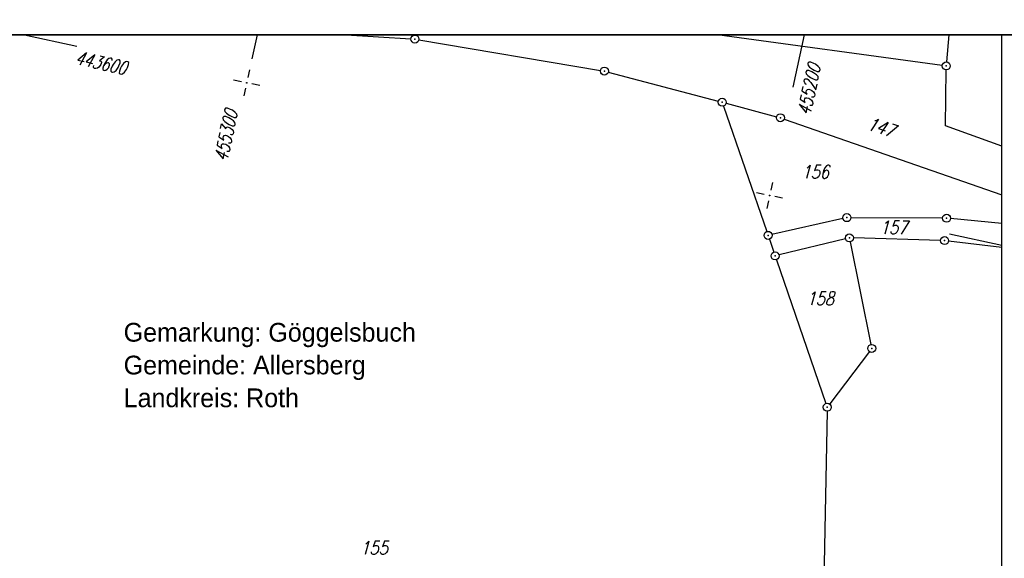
# Model space of a CAD drawing. Extents: x -134 to 1642, y -665 to 1050.
# Tile 40 of 88: x 766 to 950, y 317 to 418. Entities that reach past the tile are written whole.
import ezdxf

# ---------------------------------------------------------------- set-up
doc = ezdxf.new("R2010")
doc.units = 0
doc.header["$LTSCALE"] = 2
doc.header["$MEASUREMENT"] = 0
doc.linetypes.add('AUSGEZOGEN', pattern=[0])
doc.layers.get('0').update_dxf_attribs({"color": 8, "linetype": 'AUSGEZOGEN'})
for name, color, linetype in [('FLSTNR', 8, 'AUSGEZOGEN'), ('GRENZL', 8, 'AUSGEZOGEN'), ('GRENZP', 8, 'AUSGEZOGEN'), ('NETZ', 250, 'AUSGEZOGEN'), ('RAHMEN', 250, 'AUSGEZOGEN'), ('Rinne', 200, 'CONTINUOUS'), ('SCHRIFT', 8, 'AUSGEZOGEN')]:
    doc.layers.add(name, color=color, linetype=linetype)
doc.styles.add('ROMANS', font='romans.shx', dxfattribs={"width": 0.8})
doc.styles.add('UNIR-H', font='unir_h.shx', dxfattribs={"width": 0.8})

# ---------------------------------------------------------------- blocks, each defined once
blk = doc.blocks.new('IKR')
at = {"color": 0}
for p, q in [((0, 1), (0, 2.5)), ((-2.5, 0), (-1, 0)), ((1, 0), (2.5, 0)), ((0, -2.5), (0, -1))]:
    blk.add_line(p, q, dxfattribs=at)
blk.add_circle((0, 0), 0.05, dxfattribs=at)
blk.add_point((0, 0), dxfattribs=at)
blk = doc.blocks.new('GST')
at = {"color": 0}
blk.add_circle((0, 0), 0.75, dxfattribs=at)
blk.add_point((0, 0), dxfattribs=at)

msp = doc.modelspace()

# ---------------------------------------------------------------- hatches: boundary and pattern name
at = {"layer": 'Rinne'}
h = msp.add_hatch(dxfattribs=at)
h.set_pattern_fill('ANSI31', color=256, scale=20, style=0)
edge = h.paths.add_edge_path()
edge.add_arc((275.37, -21751.93), 21947.71, 89.378358, 89.455583, ccw=False)
edge.add_arc((441.16, -6471.33), 6666.2, 89.238235, 89.378358, ccw=False)
edge.add_arc((-14330.57, -1117453.65), 1117746.73, 89.23636226, 89.23823456, ccw=False)
edge.add_arc((523.43, -3023.77), 3217.85, 89.20146, 89.23636, ccw=False)
edge.add_arc((555.12, -750.21), 944.08, 86.94729, 89.20146, ccw=False)
edge.add_arc((625.86, 576.33), 384.35, 266.9473, 270.4805)
edge.add_arc((580.86, 5941.8), 5750, 270.480512, 270.662384)
edge.add_arc((762.64, -9781.39), 9974.23, 90.524294, 90.662384, ccw=False)
edge.add_arc((2442.17, -193318.23), 193518.75, 90.5143653, 90.5242944, ccw=False)
edge.add_arc((253.38, 50487.94), 50297.24, 270.514366, 270.533841)
edge.add_arc((717.25, 703), 510.13, 270.5338, 270.6271)
edge.add_arc((-30540.74, 2856402.63), 2856380.83, 270.62712452, 270.62837112)
edge.add_arc((769.64, 1592.38), 1398.89, 270.62837, 270.99311)
edge.add_arc((599.07, 11432.09), 11240.07, 270.993107, 271.121779)
edge.add_arc((275.39, -21749.98), 21944.96, 89.378358, 89.455589, ccw=False)
edge.add_arc((441.15, -6472.29), 6666.37, 89.238234, 89.378358, ccw=False)
edge.add_arc((-14329.56, -1117377.59), 1117669.86, 89.23636219, 89.23823424, ccw=False)
edge.add_arc((523.4, -3025.41), 3218.7, 89.20148, 89.23636, ccw=False)
edge.add_arc((555.1, -751.15), 944.21, 86.94729, 89.20148, ccw=False)
edge.add_arc((625.85, 575.59), 384.41, 266.9473, 270.4805)
edge.add_arc((580.85, 5941.87), 5750.87, 270.480491, 270.662393)
edge.add_arc((762.68, -9785.5), 9977.54, 90.524293, 90.662393, ccw=False)
edge.add_arc((2442.71, -193377.72), 193577.45, 90.5143667, 90.5242933, ccw=False)
edge.add_arc((253.39, 50486.67), 50296.77, 270.514367, 270.533841)
edge.add_arc((717.26, 702.22), 510.15, 270.5338, 270.6271)
edge.add_arc((-30543.48, 2856652.63), 2856631.65, 270.62712453, 270.6283711)
edge.add_arc((769.65, 1591.7), 1399.01, 270.62837, 270.99311)
edge.add_arc((599.07, 11431.93), 11240.71, 270.993107, 271.121781)
h = msp.add_hatch(dxfattribs=at)
h.set_pattern_fill('ANSI31', color=256, scale=20, style=0)
edge = h.paths.add_edge_path()
edge.add_arc((639.26, -229.86), 468.99, 97.5604, 98.5249, ccw=False)
edge.add_arc((578.78, 225.82), 9.32, 90.7152, 97.5604, ccw=False)
edge.add_arc((667.45, -6877.29), 7112.98, 90.453858, 90.71516, ccw=False)
edge.add_arc((644.04, -3922.61), 4158.2, 90.1121, 90.45386, ccw=False)
edge.add_arc((2970.47, -1192978.7), 1193216.58, 90.10896587, 90.11210068, ccw=False)
edge.add_arc((709.22, -3986.09), 4221.82, 90.05626, 90.10897, ccw=False)
edge.add_line((705.08, 235.72), (793.28, 235.81))
edge.add_arc((682.62, 115104.43), 114868.68, 270.0551966, 270.0832469)
edge.add_arc((860.11, -7060.43), 7296.32, 89.971949, 90.083247, ccw=False)
edge.add_arc((863.68, 229.3), 6.58, 80.4991, 89.9719, ccw=False)
edge.add_arc((850.92, 153.04), 83.9, 77.8496, 80.4991, ccw=False)
edge.add_arc((867.52, 230.16), 5.01, 71.9057, 77.8496, ccw=False)
edge.add_arc((858.93, 203.87), 32.67, 69.5781, 71.9057, ccw=False)
edge.add_arc((639.26, -229.56), 469.49, 97.5604, 98.5287, ccw=False)
edge.add_arc((578.73, 226.53), 9.4, 90.714, 97.5604, ccw=False)
edge.add_arc((667.89, -6928.25), 7164.74, 90.453858, 90.714007, ccw=False)
edge.add_arc((644.03, -3915.11), 4151.5, 90.1121, 90.45386, ccw=False)
edge.add_arc((2972.64, -1194119.31), 1194357.98, 90.10896588, 90.11209795, ccw=False)
edge.add_arc((709.22, -3982), 4218.52, 90.05626, 90.10897, ccw=False)
edge.add_line((705.07, 236.52), (793.27, 236.61))
edge.add_arc((681.71, 116046.7), 115810.15, 270.0551967, 270.0829776)
edge.add_arc((860.34, -7298.99), 7535.67, 89.97407, 90.082978, ccw=False)
edge.add_arc((863.75, 229.96), 6.72, 80.4991, 89.9741, ccw=False)
edge.add_arc((850.57, 151.23), 86.54, 77.862, 80.4991, ccw=False)
edge.add_arc((867.68, 230.78), 5.18, 71.9057, 77.862, ccw=False)
edge.add_arc((858.87, 203.82), 33.54, 69.5666, 71.9057, ccw=False)

# ---------------------------------------------------------------- linework, layer by layer
at = {"layer": 'GRENZL'}
for p, q in [((827.39, 415), (839.5, 414.25)), ((938.86, 409.29), (896.77, 415)), ((940.08, 415), (939.67, 409.94)), ((840.98, 414.08), (874.95, 408.34)), ((876.41, 408.03), (896.98, 402.58)), ((939.48, 398.02), (939.6, 408.44)), ((897.95, 401.68), (906.04, 378.23)), ((898.43, 402.2), (907.88, 399.7)), ((909.31, 399.26), (950, 385.1)), ((950, 394.16), (939.48, 398.02)), ((920.28, 380.66), (907.02, 377.68)), ((938.93, 380.74), (921.77, 380.82)), ((950, 379.75), (940.43, 380.66)), ((906.53, 376.81), (907.36, 374.38)), ((920.77, 376.87), (908.34, 373.85)), ((921.65, 376.32), (925.53, 357.12)), ((938.55, 376.56), (922.25, 377.03)), ((950, 375.26), (940.05, 376.45)), ((907.85, 372.96), (917.11, 346.11)), ((925.23, 355.79), (917.81, 346)), ((917.34, 344.65), (915.33, 244.69))]:
    msp.add_line(p, q, dxfattribs=at)
at = {"layer": 'NETZ'}
for p, q in [((767.28, 414.98), (777.06, 412.87)), ((810.74, 414.98), (809.77, 410.49)), ((913.03, 414.98), (910.93, 405.2)), ((949.98, 375.62), (940.2, 377.72))]:
    msp.add_line(p, q, dxfattribs=at)
at = {"layer": 'RAHMEN'}
msp.add_line((950, 0), (950, 415), dxfattribs=at)
at = {"layer": 'RAHMEN', "const_width": 0.35}
msp.add_lwpolyline([(25, 5), (1130, 5), (1130, 415), (25, 415), (25, 5)], dxfattribs=at)

# ---------------------------------------------------------------- block references
at = {"layer": 'GRENZP'}
for p in [(840.25, 414.21), (875.69, 408.22), (939.61, 409.19), (897.71, 402.39), (908.6, 399.51), (921.02, 380.83), (939.68, 380.73), (906.29, 377.52), (921.5, 377.05), (939.3, 376.54), (907.61, 373.67), (925.68, 356.39), (917.35, 345.4)]:
    msp.add_blockref('GST', p, dxfattribs=at)
at = {"layer": 'NETZ', "rotation": 167.8411}
for p in [(808.81, 406.03), (906.57, 384.97)]:
    msp.add_blockref('IKR', p, dxfattribs=at)

# ---------------------------------------------------------------- texts
at = {"layer": 'FLSTNR', "style": 'ROMANS', "oblique": 15, "width": 0.8}
msp.add_text('147', height=2.5, rotation=341.6531, dxfattribs=at).set_placement((924.61, 397.37))
for s, p in [('156', (912.52, 388.13)), ('157', (927.18, 377.76)), ('158', (913.47, 364.49)), ('155', (830.03, 317.86))]:
    msp.add_text(s, height=2.5, dxfattribs=at).set_placement(p)
at = {"layer": 'NETZ', "style": 'ROMANS', "oblique": 16.6, "width": 0.75}
for s, rotation, p in [('443600', 347.8411, (776.59, 409.55)), ('455200', 77.8411, (914.15, 399.76)), ('455300', 77.8411, (805.12, 391.16))]:
    msp.add_text(s, height=2.5, rotation=rotation, dxfattribs=at).set_placement(p)
at = {"layer": 'SCHRIFT', "style": 'UNIR-H'}
for s, p in [('Gemarkung: Göggelsbuch', (785.8, 357.65)), ('Gemeinde: Allersberg', (785.8, 351.53)), ('Landkreis: Roth', (785.8, 345.4))]:
    msp.add_text(s, height=3.5, dxfattribs=at).set_placement(p)

doc.saveas('drawing.dxf')
